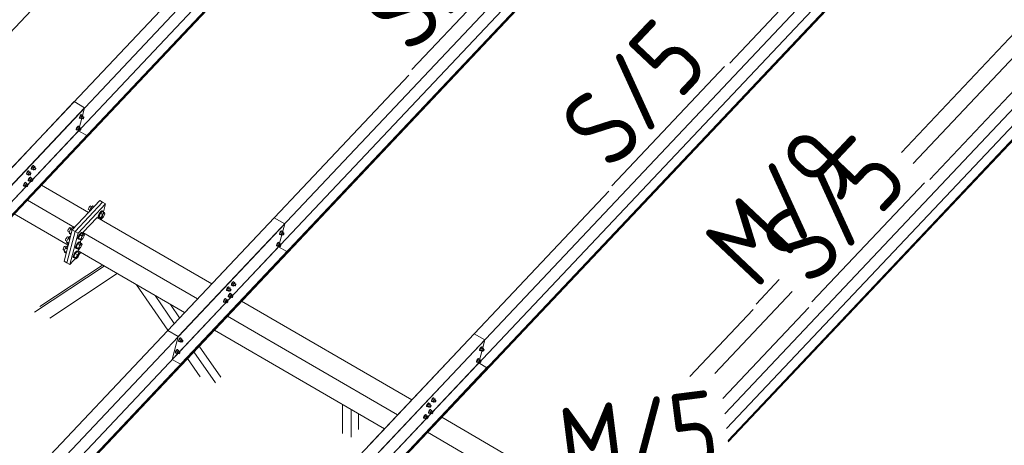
# Model space of a CAD drawing. Header units: millimetres. Extents: x -681 to 506, y -45 to 794.
# Tile 118 of 256: x -255 to -191, y 391 to 419. Entities that reach past the tile are written whole.
import ezdxf

# ---------------------------------------------------------------- set-up
doc = ezdxf.new("R2010")
doc.units = ezdxf.units.MM
doc.header["$LTSCALE"] = 0.6
doc.linetypes.add('XKITLINE00', pattern=[0])
for name, color, linetype, lineweight in [('Bolt', 7, 'Continuous', 0), ('Part', 2, 'Continuous', 0), ('PartMark', 3, 'Continuous', 0)]:
    doc.layers.add(name, color=color, linetype=linetype, lineweight=lineweight)
doc.styles.add('ISOCPEUR', font='ISOCPEUR.TTF')

msp = doc.modelspace()

# ---------------------------------------------------------------- linework, layer by layer
at = {"layer": 'Bolt', "color": 3, "linetype": 'XKITLINE00', "lineweight": 0}
for p, q in [((-251.429, 412.603), (-251.427, 412.638)), ((-251.429, 412.603), (-251.406, 412.589)), ((-251.406, 412.693), (-251.427, 412.638)), ((-251.372, 412.753), (-251.406, 412.693)), ((-251.406, 412.589), (-251.404, 412.625)), ((-251.39, 412.583), (-251.406, 412.589)), ((-251.404, 412.625), (-251.383, 412.68)), ((-251.347, 412.736), (-251.398, 412.631)), ((-251.305, 412.577), (-251.398, 412.631)), ((-251.398, 412.631), (-251.385, 412.593)), ((-251.38, 412.59), (-251.39, 412.583)), ((-251.385, 412.593), (-251.292, 412.539)), ((-251.383, 412.68), (-251.349, 412.74)), ((-251.334, 412.802), (-251.372, 412.753)), ((-251.349, 412.74), (-251.311, 412.789)), ((-251.284, 412.803), (-251.347, 412.736)), ((-251.254, 412.682), (-251.347, 412.736)), ((-251.303, 412.826), (-251.334, 412.802)), ((-251.311, 412.789), (-251.279, 412.813)), ((-251.305, 412.577), (-251.254, 412.682)), ((-251.305, 412.577), (-251.292, 412.539)), ((-251.286, 412.82), (-251.303, 412.826)), ((-251.292, 412.539), (-251.256, 412.577)), ((-251.286, 412.82), (-251.263, 412.807)), ((-251.284, 412.803), (-251.191, 412.749)), ((-251.279, 412.813), (-251.263, 412.807)), ((-251.277, 412.59), (-251.203, 412.546)), ((-251.263, 412.807), (-251.264, 412.791)), ((-251.191, 412.749), (-251.254, 412.682)), ((-251.206, 412.698), (-251.131, 412.655)), ((-251.203, 412.546), (-251.202, 412.564)), ((-251.195, 412.543), (-251.203, 412.546)), ((-251.202, 412.564), (-251.191, 412.592)), ((-251.179, 412.555), (-251.195, 412.543)), ((-251.178, 412.711), (-251.191, 412.749)), ((-251.191, 412.592), (-251.174, 412.622)), ((-251.189, 412.689), (-251.178, 412.711)), ((-251.16, 412.58), (-251.179, 412.555)), ((-251.174, 412.622), (-251.155, 412.646)), ((-251.143, 412.61), (-251.16, 412.58)), ((-251.155, 412.646), (-251.14, 412.658)), ((-251.133, 412.637), (-251.143, 412.61)), ((-251.14, 412.658), (-251.131, 412.655)), ((-251.131, 412.655), (-251.133, 412.637)), ((-251.627, 411.847), (-251.624, 411.883)), ((-251.627, 411.847), (-251.604, 411.834)), ((-251.603, 411.938), (-251.624, 411.883)), ((-251.604, 411.834), (-251.601, 411.869)), ((-251.587, 411.827), (-251.604, 411.834)), ((-251.569, 411.998), (-251.603, 411.938)), ((-251.601, 411.869), (-251.58, 411.924)), ((-251.545, 411.981), (-251.595, 411.875)), ((-251.502, 411.821), (-251.595, 411.875)), ((-251.595, 411.875), (-251.582, 411.837)), ((-251.578, 411.834), (-251.587, 411.827)), ((-251.582, 411.837), (-251.489, 411.783)), ((-251.58, 411.924), (-251.546, 411.984)), ((-251.531, 412.046), (-251.569, 411.998)), ((-251.546, 411.984), (-251.508, 412.033)), ((-251.482, 412.048), (-251.545, 411.981)), ((-251.452, 411.927), (-251.545, 411.981)), ((-251.5, 412.071), (-251.531, 412.046)), ((-251.508, 412.033), (-251.477, 412.057)), ((-251.502, 411.821), (-251.452, 411.927)), ((-251.502, 411.821), (-251.489, 411.783)), ((-251.483, 412.065), (-251.5, 412.071)), ((-251.489, 411.783), (-251.453, 411.821)), ((-251.483, 412.065), (-251.46, 412.051)), ((-251.482, 412.048), (-251.389, 411.994)), ((-251.477, 412.057), (-251.46, 412.051)), ((-251.475, 411.834), (-251.401, 411.791)), ((-251.46, 412.051), (-251.461, 412.036)), ((-251.389, 411.994), (-251.452, 411.927)), ((-251.403, 411.943), (-251.329, 411.9)), ((-251.401, 411.791), (-251.399, 411.809)), ((-251.392, 411.788), (-251.401, 411.791)), ((-251.399, 411.809), (-251.389, 411.836)), ((-251.377, 411.8), (-251.392, 411.788)), ((-251.376, 411.955), (-251.389, 411.994)), ((-251.389, 411.836), (-251.372, 411.866)), ((-251.386, 411.933), (-251.376, 411.955)), ((-251.358, 411.824), (-251.377, 411.8)), ((-251.372, 411.866), (-251.353, 411.891)), ((-251.341, 411.854), (-251.358, 411.824)), ((-251.353, 411.891), (-251.337, 411.903)), ((-251.33, 411.882), (-251.341, 411.854)), ((-251.337, 411.903), (-251.329, 411.9)), ((-251.329, 411.9), (-251.33, 411.882)), ((-254.816, 409.105), (-254.85, 409.045)), ((-254.791, 409.088), (-254.842, 408.983)), ((-254.827, 409.031), (-254.793, 409.091)), ((-254.778, 409.154), (-254.816, 409.105)), ((-254.793, 409.091), (-254.755, 409.14)), ((-254.728, 409.155), (-254.791, 409.088)), ((-254.698, 409.034), (-254.791, 409.088)), ((-254.747, 409.178), (-254.778, 409.154)), ((-254.755, 409.14), (-254.723, 409.165)), ((-254.73, 409.172), (-254.747, 409.178)), ((-254.73, 409.172), (-254.707, 409.158)), ((-254.728, 409.155), (-254.635, 409.101)), ((-254.723, 409.165), (-254.707, 409.158)), ((-254.707, 409.158), (-254.708, 409.143)), ((-254.635, 409.101), (-254.698, 409.034)), ((-254.622, 409.063), (-254.635, 409.101)), ((-254.633, 409.04), (-254.622, 409.063)), ((-254.556, 409.29), (-254.554, 409.326)), ((-254.556, 409.29), (-254.533, 409.277)), ((-254.533, 409.381), (-254.554, 409.326)), ((-254.499, 409.441), (-254.533, 409.381)), ((-254.533, 409.277), (-254.531, 409.312)), ((-254.517, 409.27), (-254.533, 409.277)), ((-254.531, 409.312), (-254.51, 409.367)), ((-254.474, 409.424), (-254.525, 409.318)), ((-254.432, 409.265), (-254.525, 409.318)), ((-254.525, 409.318), (-254.512, 409.28)), ((-254.507, 409.278), (-254.517, 409.27)), ((-254.512, 409.28), (-254.419, 409.226)), ((-254.51, 409.367), (-254.476, 409.427)), ((-254.461, 409.49), (-254.499, 409.441)), ((-254.476, 409.427), (-254.438, 409.476)), ((-254.411, 409.491), (-254.474, 409.424)), ((-254.381, 409.37), (-254.474, 409.424)), ((-254.43, 409.514), (-254.461, 409.49)), ((-254.438, 409.476), (-254.406, 409.501)), ((-254.432, 409.265), (-254.381, 409.37)), ((-254.432, 409.265), (-254.419, 409.226)), ((-254.413, 409.508), (-254.43, 409.514)), ((-254.419, 409.226), (-254.383, 409.265)), ((-254.413, 409.508), (-254.39, 409.494)), ((-254.411, 409.491), (-254.318, 409.437)), ((-254.406, 409.501), (-254.39, 409.494)), ((-254.404, 409.277), (-254.33, 409.234)), ((-254.39, 409.494), (-254.391, 409.479)), ((-254.318, 409.437), (-254.381, 409.37)), ((-254.333, 409.386), (-254.258, 409.343)), ((-254.33, 409.234), (-254.329, 409.252)), ((-254.322, 409.231), (-254.33, 409.234)), ((-254.329, 409.252), (-254.318, 409.279)), ((-254.306, 409.243), (-254.322, 409.231)), ((-254.305, 409.398), (-254.318, 409.437)), ((-254.318, 409.279), (-254.301, 409.309)), ((-254.316, 409.376), (-254.305, 409.398)), ((-254.287, 409.267), (-254.306, 409.243)), ((-254.301, 409.309), (-254.282, 409.334)), ((-254.27, 409.297), (-254.287, 409.267)), ((-254.282, 409.334), (-254.267, 409.346)), ((-254.26, 409.325), (-254.27, 409.297)), ((-254.267, 409.346), (-254.258, 409.343)), ((-254.258, 409.343), (-254.26, 409.325)), ((-254.944, 408.423), (-254.976, 408.398)), ((-254.928, 408.416), (-254.944, 408.423)), ((-254.874, 408.954), (-254.871, 408.99)), ((-254.874, 408.954), (-254.85, 408.941)), ((-254.85, 409.045), (-254.871, 408.99)), ((-254.85, 408.941), (-254.848, 408.976)), ((-254.834, 408.934), (-254.85, 408.941)), ((-254.848, 408.976), (-254.827, 409.031)), ((-254.749, 408.929), (-254.842, 408.983)), ((-254.842, 408.983), (-254.829, 408.944)), ((-254.824, 408.942), (-254.834, 408.934)), ((-254.829, 408.944), (-254.736, 408.89)), ((-254.754, 408.535), (-254.751, 408.57)), ((-254.754, 408.535), (-254.731, 408.521)), ((-254.73, 408.625), (-254.751, 408.57)), ((-254.749, 408.929), (-254.698, 409.034)), ((-254.749, 408.929), (-254.736, 408.89)), ((-254.736, 408.89), (-254.7, 408.929)), ((-254.731, 408.521), (-254.728, 408.557)), ((-254.714, 408.515), (-254.731, 408.521)), ((-254.696, 408.685), (-254.73, 408.625)), ((-254.728, 408.557), (-254.707, 408.612)), ((-254.672, 408.668), (-254.722, 408.563)), ((-254.629, 408.509), (-254.722, 408.563)), ((-254.722, 408.563), (-254.709, 408.525)), ((-254.721, 408.941), (-254.647, 408.898)), ((-254.705, 408.522), (-254.714, 408.515)), ((-254.709, 408.525), (-254.616, 408.471)), ((-254.707, 408.612), (-254.673, 408.672)), ((-254.659, 408.734), (-254.696, 408.685)), ((-254.673, 408.672), (-254.635, 408.721)), ((-254.609, 408.735), (-254.672, 408.668)), ((-254.579, 408.614), (-254.672, 408.668)), ((-254.627, 408.759), (-254.659, 408.734)), ((-254.65, 409.05), (-254.575, 409.007)), ((-254.647, 408.898), (-254.646, 408.916)), ((-254.639, 408.895), (-254.647, 408.898)), ((-254.646, 408.916), (-254.635, 408.943)), ((-254.623, 408.907), (-254.639, 408.895)), ((-254.635, 408.943), (-254.618, 408.973)), ((-254.635, 408.721), (-254.604, 408.745)), ((-254.629, 408.509), (-254.579, 408.614)), ((-254.629, 408.509), (-254.616, 408.471)), ((-254.61, 408.752), (-254.627, 408.759)), ((-254.604, 408.932), (-254.623, 408.907)), ((-254.618, 408.973), (-254.599, 408.998)), ((-254.616, 408.471), (-254.58, 408.509)), ((-254.61, 408.752), (-254.587, 408.739)), ((-254.609, 408.735), (-254.516, 408.681)), ((-254.587, 408.962), (-254.604, 408.932)), ((-254.604, 408.745), (-254.587, 408.739)), ((-254.602, 408.522), (-254.528, 408.478)), ((-254.599, 408.998), (-254.584, 409.01)), ((-254.587, 408.739), (-254.588, 408.723)), ((-254.577, 408.989), (-254.587, 408.962)), ((-254.584, 409.01), (-254.575, 409.007)), ((-254.516, 408.681), (-254.579, 408.614)), ((-254.575, 409.007), (-254.577, 408.989)), ((-254.53, 408.63), (-254.456, 408.587)), ((-254.528, 408.478), (-254.526, 408.496)), ((-254.519, 408.475), (-254.528, 408.478)), ((-254.526, 408.496), (-254.516, 408.524)), ((-254.504, 408.487), (-254.519, 408.475)), ((-254.503, 408.643), (-254.516, 408.681)), ((-254.516, 408.524), (-254.499, 408.554)), ((-254.514, 408.621), (-254.503, 408.643)), ((-254.485, 408.512), (-254.504, 408.487)), ((-254.499, 408.554), (-254.48, 408.578)), ((-254.468, 408.542), (-254.485, 408.512)), ((-254.48, 408.578), (-254.464, 408.59)), ((-254.457, 408.569), (-254.468, 408.542)), ((-254.464, 408.59), (-254.456, 408.587)), ((-254.456, 408.587), (-254.457, 408.569)), ((-255.071, 408.199), (-255.068, 408.234)), ((-255.071, 408.199), (-255.048, 408.185)), ((-255.047, 408.289), (-255.068, 408.234)), ((-255.048, 408.185), (-255.045, 408.221)), ((-255.031, 408.179), (-255.048, 408.185)), ((-255.013, 408.349), (-255.047, 408.289)), ((-255.045, 408.221), (-255.024, 408.276)), ((-254.989, 408.332), (-255.039, 408.227)), ((-254.946, 408.173), (-255.039, 408.227)), ((-255.039, 408.227), (-255.026, 408.189)), ((-255.022, 408.186), (-255.031, 408.179)), ((-255.026, 408.189), (-254.933, 408.135)), ((-255.024, 408.276), (-254.99, 408.336)), ((-254.976, 408.398), (-255.013, 408.349)), ((-254.99, 408.336), (-254.952, 408.385)), ((-254.926, 408.399), (-254.989, 408.332)), ((-254.896, 408.278), (-254.989, 408.332)), ((-254.952, 408.385), (-254.921, 408.409)), ((-254.946, 408.173), (-254.896, 408.278)), ((-254.946, 408.173), (-254.933, 408.135)), ((-254.933, 408.135), (-254.897, 408.173)), ((-254.928, 408.416), (-254.904, 408.403)), ((-254.926, 408.399), (-254.833, 408.345)), ((-254.921, 408.409), (-254.904, 408.403)), ((-254.919, 408.186), (-254.845, 408.143)), ((-254.904, 408.403), (-254.905, 408.388)), ((-254.833, 408.345), (-254.896, 408.278)), ((-254.847, 408.295), (-254.773, 408.251)), ((-254.845, 408.143), (-254.843, 408.16)), ((-254.836, 408.139), (-254.845, 408.143)), ((-254.843, 408.16), (-254.833, 408.188)), ((-254.821, 408.152), (-254.836, 408.139)), ((-254.82, 408.307), (-254.833, 408.345)), ((-254.833, 408.188), (-254.816, 408.218)), ((-254.831, 408.285), (-254.82, 408.307)), ((-254.802, 408.176), (-254.821, 408.152)), ((-254.816, 408.218), (-254.797, 408.242)), ((-254.785, 408.206), (-254.802, 408.176)), ((-254.797, 408.242), (-254.781, 408.255)), ((-254.774, 408.234), (-254.785, 408.206)), ((-254.781, 408.255), (-254.773, 408.251)), ((-254.773, 408.251), (-254.774, 408.234)), ((-250.842, 406.693), (-250.845, 406.657)), ((-250.845, 406.657), (-250.755, 406.605)), ((-250.821, 406.748), (-250.842, 406.693)), ((-250.787, 406.808), (-250.821, 406.748)), ((-250.749, 406.857), (-250.787, 406.808)), ((-250.772, 406.569), (-250.676, 406.768)), ((-250.76, 406.532), (-250.772, 406.569)), ((-250.772, 406.569), (-250.741, 406.551)), ((-250.718, 406.881), (-250.749, 406.857)), ((-250.701, 406.875), (-250.718, 406.881)), ((-250.701, 406.875), (-250.62, 406.828)), ((-250.557, 406.895), (-250.676, 406.768)), ((-250.676, 406.768), (-250.586, 406.716)), ((-250.557, 406.895), (-250.466, 406.843)), ((-250.023, 406.522), (-250.093, 406.433)), ((-250.055, 406.411), (-249.986, 406.501)), ((-249.934, 406.534), (-250.054, 406.407)), ((-249.966, 406.567), (-250.023, 406.522)), ((-249.986, 406.501), (-249.929, 406.546)), ((-249.935, 406.556), (-249.966, 406.567)), ((-249.935, 406.556), (-249.898, 406.534)), ((-249.934, 406.534), (-249.795, 406.453)), ((-249.929, 406.546), (-249.898, 406.534)), ((-249.898, 406.534), (-249.9, 406.514)), ((-250.194, 406.222), (-250.198, 406.157)), ((-250.198, 406.157), (-250.161, 406.135)), ((-250.155, 406.323), (-250.194, 406.222)), ((-250.161, 406.135), (-250.156, 406.2)), ((-250.131, 406.123), (-250.161, 406.135)), ((-250.156, 406.2), (-250.118, 406.301)), ((-250.093, 406.433), (-250.155, 406.323)), ((-250.054, 406.407), (-250.149, 406.208)), ((-250.149, 406.208), (-250.125, 406.135)), ((-250.149, 406.208), (-250.01, 406.127)), ((-250.12, 406.132), (-250.131, 406.123)), ((-250.125, 406.135), (-249.986, 406.054)), ((-250.118, 406.301), (-250.055, 406.411)), ((-250.054, 406.407), (-249.915, 406.326)), ((-250.01, 406.127), (-249.915, 406.326)), ((-249.986, 406.054), (-250.01, 406.127)), ((-249.866, 406.181), (-249.986, 406.054)), ((-249.915, 406.326), (-249.795, 406.453)), ((-249.77, 406.381), (-249.866, 406.181)), ((-249.795, 406.453), (-249.77, 406.381)), ((-252.168, 405.288), (-252.17, 405.253)), ((-252.17, 405.253), (-252.08, 405.201)), ((-252.147, 405.344), (-252.168, 405.288)), ((-252.113, 405.404), (-252.147, 405.344)), ((-252.075, 405.452), (-252.113, 405.404)), ((-252.002, 405.364), (-252.098, 405.165)), ((-252.044, 405.477), (-252.075, 405.452)), ((-252.027, 405.47), (-252.044, 405.477)), ((-252.027, 405.47), (-251.946, 405.424)), ((-251.882, 405.491), (-252.002, 405.364)), ((-252.002, 405.364), (-251.896, 405.302)), ((-251.882, 405.491), (-251.792, 405.439)), ((-238.326, 405.251), (-238.364, 405.202)), ((-238.34, 405.188), (-238.303, 405.237)), ((-238.276, 405.252), (-238.339, 405.185)), ((-238.295, 405.275), (-238.326, 405.251)), ((-238.303, 405.237), (-238.271, 405.262)), ((-238.278, 405.269), (-238.295, 405.275)), ((-238.278, 405.269), (-238.255, 405.255)), ((-238.276, 405.252), (-238.183, 405.198)), ((-238.271, 405.262), (-238.255, 405.255)), ((-238.255, 405.255), (-238.256, 405.24)), ((-252.326, 404.684), (-252.328, 404.648)), ((-252.328, 404.648), (-252.238, 404.596)), ((-252.305, 404.739), (-252.326, 404.684)), ((-252.271, 404.799), (-252.305, 404.739)), ((-252.233, 404.848), (-252.271, 404.799)), ((-252.16, 404.76), (-252.256, 404.56)), ((-252.202, 404.872), (-252.233, 404.848)), ((-252.185, 404.866), (-252.202, 404.872)), ((-252.185, 404.866), (-252.104, 404.819)), ((-252.04, 404.887), (-252.16, 404.76)), ((-252.16, 404.76), (-252.054, 404.698)), ((-252.098, 405.165), (-252.073, 405.092)), ((-252.098, 405.165), (-251.953, 405.081)), ((-252.073, 405.092), (-251.967, 405.03)), ((-252.04, 404.887), (-252.009, 404.868)), ((-251.519, 404.817), (-251.524, 404.752)), ((-251.524, 404.752), (-251.487, 404.731)), ((-251.481, 404.919), (-251.519, 404.817)), ((-251.487, 404.731), (-251.482, 404.796)), ((-251.456, 404.719), (-251.487, 404.731)), ((-251.482, 404.796), (-251.443, 404.897)), ((-251.418, 405.029), (-251.481, 404.919)), ((-251.38, 405.003), (-251.475, 404.803)), ((-251.475, 404.803), (-251.451, 404.731)), ((-251.475, 404.803), (-251.336, 404.722)), ((-251.445, 404.728), (-251.456, 404.719)), ((-251.451, 404.731), (-251.311, 404.65)), ((-251.443, 404.897), (-251.381, 405.007)), ((-251.349, 405.118), (-251.418, 405.029)), ((-251.381, 405.007), (-251.312, 405.096)), ((-251.26, 405.13), (-251.38, 405.003)), ((-251.38, 405.003), (-251.24, 404.922)), ((-251.291, 405.163), (-251.349, 405.118)), ((-251.336, 404.722), (-251.24, 404.922)), ((-251.311, 404.65), (-251.336, 404.722)), ((-251.312, 405.096), (-251.254, 405.141)), ((-251.192, 404.777), (-251.311, 404.65)), ((-251.261, 405.151), (-251.291, 405.163)), ((-251.261, 405.151), (-251.224, 405.13)), ((-251.26, 405.13), (-251.121, 405.049)), ((-251.254, 405.141), (-251.224, 405.13)), ((-251.24, 404.922), (-251.121, 405.049)), ((-251.224, 405.13), (-251.225, 405.11)), ((-251.096, 404.976), (-251.192, 404.777)), ((-251.121, 405.049), (-251.096, 404.976)), ((-238.421, 405.051), (-238.419, 405.087)), ((-238.421, 405.051), (-238.398, 405.038)), ((-238.398, 405.142), (-238.419, 405.087)), ((-238.364, 405.202), (-238.398, 405.142)), ((-238.398, 405.038), (-238.396, 405.073)), ((-238.382, 405.031), (-238.398, 405.038)), ((-238.396, 405.073), (-238.374, 405.128)), ((-238.339, 405.185), (-238.39, 405.08)), ((-238.297, 405.026), (-238.39, 405.08)), ((-238.39, 405.08), (-238.377, 405.041)), ((-238.372, 405.039), (-238.382, 405.031)), ((-238.377, 405.041), (-238.284, 404.987)), ((-238.374, 405.128), (-238.34, 405.188)), ((-238.246, 405.131), (-238.339, 405.185)), ((-238.297, 405.026), (-238.246, 405.131)), ((-238.297, 405.026), (-238.284, 404.987)), ((-238.284, 404.987), (-238.248, 405.026)), ((-238.269, 405.038), (-238.195, 404.995)), ((-238.183, 405.198), (-238.246, 405.131)), ((-238.198, 405.147), (-238.123, 405.104)), ((-238.195, 404.995), (-238.194, 405.013)), ((-238.187, 404.992), (-238.195, 404.995)), ((-238.194, 405.013), (-238.183, 405.04)), ((-238.171, 405.004), (-238.187, 404.992)), ((-238.17, 405.16), (-238.183, 405.198)), ((-238.183, 405.04), (-238.166, 405.07)), ((-238.181, 405.137), (-238.17, 405.16)), ((-238.152, 405.029), (-238.171, 405.004)), ((-238.166, 405.07), (-238.147, 405.095)), ((-238.135, 405.059), (-238.152, 405.029)), ((-238.147, 405.095), (-238.132, 405.107)), ((-238.125, 405.086), (-238.135, 405.059)), ((-238.132, 405.107), (-238.123, 405.104)), ((-238.123, 405.104), (-238.125, 405.086)), ((-252.484, 404.08), (-252.486, 404.044)), ((-252.486, 404.044), (-252.396, 403.992)), ((-252.463, 404.135), (-252.484, 404.08)), ((-252.429, 404.195), (-252.463, 404.135)), ((-252.391, 404.244), (-252.429, 404.195)), ((-252.318, 404.155), (-252.414, 403.956)), ((-252.414, 403.956), (-252.389, 403.883)), ((-252.414, 403.956), (-252.269, 403.872)), ((-252.36, 404.268), (-252.391, 404.244)), ((-252.343, 404.262), (-252.36, 404.268)), ((-252.343, 404.262), (-252.262, 404.215)), ((-252.198, 404.282), (-252.318, 404.155)), ((-252.318, 404.155), (-252.212, 404.093)), ((-252.256, 404.56), (-252.231, 404.488)), ((-252.256, 404.56), (-252.111, 404.477)), ((-252.231, 404.488), (-252.125, 404.426)), ((-252.198, 404.282), (-252.167, 404.264)), ((-251.677, 404.213), (-251.682, 404.148)), ((-251.682, 404.148), (-251.645, 404.126)), ((-251.639, 404.314), (-251.677, 404.213)), ((-251.607, 403.954), (-251.665, 403.909)), ((-251.645, 404.126), (-251.64, 404.191)), ((-251.614, 404.115), (-251.645, 404.126)), ((-251.64, 404.191), (-251.601, 404.293)), ((-251.576, 404.424), (-251.639, 404.314)), ((-251.538, 404.398), (-251.633, 404.199)), ((-251.633, 404.199), (-251.609, 404.126)), ((-251.633, 404.199), (-251.494, 404.118)), ((-251.603, 404.123), (-251.614, 404.115)), ((-251.609, 404.126), (-251.469, 404.045)), ((-251.577, 403.942), (-251.607, 403.954)), ((-251.601, 404.293), (-251.539, 404.403)), ((-251.577, 403.942), (-251.54, 403.921)), ((-251.507, 404.514), (-251.576, 404.424)), ((-251.539, 404.403), (-251.47, 404.492)), ((-251.418, 404.525), (-251.538, 404.398)), ((-251.538, 404.398), (-251.398, 404.317)), ((-251.449, 404.558), (-251.507, 404.514)), ((-251.494, 404.118), (-251.398, 404.317)), ((-251.469, 404.045), (-251.494, 404.118)), ((-251.47, 404.492), (-251.412, 404.537)), ((-251.35, 404.172), (-251.469, 404.045)), ((-251.419, 404.547), (-251.449, 404.558)), ((-251.419, 404.547), (-251.382, 404.525)), ((-251.418, 404.525), (-251.279, 404.444)), ((-251.412, 404.537), (-251.382, 404.525)), ((-251.398, 404.317), (-251.279, 404.444)), ((-251.382, 404.525), (-251.383, 404.505)), ((-251.254, 404.372), (-251.35, 404.172)), ((-251.279, 404.444), (-251.254, 404.372)), ((-238.619, 404.296), (-238.616, 404.331)), ((-238.619, 404.296), (-238.596, 404.282)), ((-238.595, 404.386), (-238.616, 404.331)), ((-238.596, 404.282), (-238.593, 404.318)), ((-238.579, 404.276), (-238.596, 404.282)), ((-238.561, 404.446), (-238.595, 404.386)), ((-238.593, 404.318), (-238.572, 404.373)), ((-238.537, 404.429), (-238.587, 404.324)), ((-238.494, 404.27), (-238.587, 404.324)), ((-238.587, 404.324), (-238.574, 404.286)), ((-238.57, 404.283), (-238.579, 404.276)), ((-238.574, 404.286), (-238.481, 404.232)), ((-238.572, 404.373), (-238.538, 404.433)), ((-238.523, 404.495), (-238.561, 404.446)), ((-238.538, 404.433), (-238.5, 404.482)), ((-238.474, 404.496), (-238.537, 404.429)), ((-238.444, 404.375), (-238.537, 404.429)), ((-238.492, 404.52), (-238.523, 404.495)), ((-238.5, 404.482), (-238.469, 404.506)), ((-238.494, 404.27), (-238.444, 404.375)), ((-238.494, 404.27), (-238.481, 404.232)), ((-238.475, 404.513), (-238.492, 404.52)), ((-238.481, 404.232), (-238.445, 404.27)), ((-238.475, 404.513), (-238.452, 404.5)), ((-238.474, 404.496), (-238.381, 404.442)), ((-238.469, 404.506), (-238.452, 404.5)), ((-238.467, 404.283), (-238.393, 404.24)), ((-238.452, 404.5), (-238.453, 404.485)), ((-238.381, 404.442), (-238.444, 404.375)), ((-238.395, 404.391), (-238.321, 404.348)), ((-238.393, 404.24), (-238.391, 404.257)), ((-238.384, 404.236), (-238.393, 404.24)), ((-238.391, 404.257), (-238.381, 404.285)), ((-238.368, 404.249), (-238.384, 404.236)), ((-238.368, 404.404), (-238.381, 404.442)), ((-238.381, 404.285), (-238.364, 404.315)), ((-238.378, 404.382), (-238.368, 404.404)), ((-238.35, 404.273), (-238.368, 404.249)), ((-238.364, 404.315), (-238.345, 404.339)), ((-238.333, 404.303), (-238.35, 404.273)), ((-238.345, 404.339), (-238.329, 404.352)), ((-238.322, 404.331), (-238.333, 404.303)), ((-238.329, 404.352), (-238.321, 404.348)), ((-238.321, 404.348), (-238.322, 404.331)), ((-252.389, 403.883), (-252.283, 403.821)), ((-251.835, 403.609), (-251.84, 403.543)), ((-251.84, 403.543), (-251.803, 403.522)), ((-251.797, 403.71), (-251.835, 403.609)), ((-251.803, 403.522), (-251.798, 403.587)), ((-251.772, 403.51), (-251.803, 403.522)), ((-251.798, 403.587), (-251.759, 403.688)), ((-251.734, 403.82), (-251.797, 403.71)), ((-251.696, 403.794), (-251.791, 403.594)), ((-251.791, 403.594), (-251.767, 403.522)), ((-251.791, 403.594), (-251.652, 403.514)), ((-251.761, 403.519), (-251.772, 403.51)), ((-251.767, 403.522), (-251.627, 403.441)), ((-251.759, 403.688), (-251.697, 403.798)), ((-251.665, 403.909), (-251.734, 403.82)), ((-251.697, 403.798), (-251.628, 403.888)), ((-251.576, 403.921), (-251.696, 403.794)), ((-251.696, 403.794), (-251.556, 403.713)), ((-251.652, 403.514), (-251.556, 403.713)), ((-251.627, 403.441), (-251.652, 403.514)), ((-251.628, 403.888), (-251.57, 403.932)), ((-251.508, 403.568), (-251.627, 403.441)), ((-251.576, 403.921), (-251.437, 403.84)), ((-251.57, 403.932), (-251.54, 403.921)), ((-251.556, 403.713), (-251.437, 403.84)), ((-251.54, 403.921), (-251.541, 403.901)), ((-251.412, 403.767), (-251.508, 403.568)), ((-251.437, 403.84), (-251.412, 403.767)), ((-241.865, 401.403), (-241.863, 401.439)), ((-241.865, 401.403), (-241.842, 401.39)), ((-241.842, 401.494), (-241.863, 401.439)), ((-241.808, 401.554), (-241.842, 401.494)), ((-241.842, 401.39), (-241.84, 401.425)), ((-241.826, 401.383), (-241.842, 401.39)), ((-241.84, 401.425), (-241.819, 401.48)), ((-241.783, 401.537), (-241.834, 401.431)), ((-241.741, 401.377), (-241.834, 401.431)), ((-241.834, 401.431), (-241.821, 401.393)), ((-241.816, 401.39), (-241.826, 401.383)), ((-241.821, 401.393), (-241.728, 401.339)), ((-241.819, 401.48), (-241.785, 401.54)), ((-241.77, 401.602), (-241.808, 401.554)), ((-241.785, 401.54), (-241.747, 401.589)), ((-241.72, 401.604), (-241.783, 401.537)), ((-241.69, 401.483), (-241.783, 401.537)), ((-241.739, 401.627), (-241.77, 401.602)), ((-241.747, 401.589), (-241.715, 401.613)), ((-241.741, 401.377), (-241.69, 401.483)), ((-241.741, 401.377), (-241.728, 401.339)), ((-241.722, 401.621), (-241.739, 401.627)), ((-241.728, 401.339), (-241.692, 401.377)), ((-241.722, 401.621), (-241.699, 401.607)), ((-241.72, 401.604), (-241.627, 401.55)), ((-241.715, 401.613), (-241.699, 401.607)), ((-241.713, 401.39), (-241.639, 401.347)), ((-241.699, 401.607), (-241.7, 401.592)), ((-241.627, 401.55), (-241.69, 401.483)), ((-241.642, 401.499), (-241.567, 401.456)), ((-241.638, 401.365), (-241.627, 401.392)), ((-241.614, 401.511), (-241.627, 401.55)), ((-241.627, 401.392), (-241.61, 401.422)), ((-241.625, 401.489), (-241.614, 401.511)), ((-241.596, 401.38), (-241.615, 401.356)), ((-241.61, 401.422), (-241.591, 401.447)), ((-241.579, 401.41), (-241.596, 401.38)), ((-241.591, 401.447), (-241.576, 401.459)), ((-241.569, 401.438), (-241.579, 401.41)), ((-241.576, 401.459), (-241.567, 401.456)), ((-241.567, 401.456), (-241.569, 401.438)), ((-241.548, 401.739), (-241.546, 401.774)), ((-241.548, 401.739), (-241.525, 401.725)), ((-241.525, 401.829), (-241.546, 401.774)), ((-241.491, 401.889), (-241.525, 401.829)), ((-241.525, 401.725), (-241.523, 401.761)), ((-241.509, 401.719), (-241.525, 401.725)), ((-241.523, 401.761), (-241.502, 401.816)), ((-241.466, 401.872), (-241.517, 401.767)), ((-241.424, 401.713), (-241.517, 401.767)), ((-241.517, 401.767), (-241.504, 401.729)), ((-241.499, 401.726), (-241.509, 401.719)), ((-241.504, 401.729), (-241.411, 401.675)), ((-241.502, 401.816), (-241.468, 401.876)), ((-241.453, 401.938), (-241.491, 401.889)), ((-241.468, 401.876), (-241.43, 401.925)), ((-241.403, 401.939), (-241.466, 401.872)), ((-241.373, 401.818), (-241.466, 401.872)), ((-241.422, 401.963), (-241.453, 401.938)), ((-241.43, 401.925), (-241.398, 401.949)), ((-241.424, 401.713), (-241.373, 401.818)), ((-241.424, 401.713), (-241.411, 401.675)), ((-241.405, 401.956), (-241.422, 401.963)), ((-241.411, 401.675), (-241.375, 401.713)), ((-241.405, 401.956), (-241.382, 401.943)), ((-241.403, 401.939), (-241.31, 401.885)), ((-241.398, 401.949), (-241.382, 401.943)), ((-241.396, 401.726), (-241.322, 401.683)), ((-241.382, 401.943), (-241.383, 401.928)), ((-241.31, 401.885), (-241.373, 401.818)), ((-241.325, 401.835), (-241.25, 401.791)), ((-241.322, 401.683), (-241.321, 401.7)), ((-241.314, 401.679), (-241.322, 401.683)), ((-241.321, 401.7), (-241.31, 401.728)), ((-241.298, 401.692), (-241.314, 401.679)), ((-241.297, 401.847), (-241.31, 401.885)), ((-241.31, 401.728), (-241.293, 401.758)), ((-241.308, 401.825), (-241.297, 401.847)), ((-241.279, 401.716), (-241.298, 401.692)), ((-241.293, 401.758), (-241.274, 401.782)), ((-241.262, 401.746), (-241.279, 401.716)), ((-241.274, 401.782), (-241.259, 401.795)), ((-241.252, 401.774), (-241.262, 401.746)), ((-241.259, 401.795), (-241.25, 401.791)), ((-241.25, 401.791), (-241.252, 401.774)), ((-242.039, 400.738), (-242.06, 400.683)), ((-242.005, 400.798), (-242.039, 400.738)), ((-241.981, 400.781), (-242.031, 400.676)), ((-242.016, 400.725), (-241.982, 400.785)), ((-241.968, 400.847), (-242.005, 400.798)), ((-241.982, 400.785), (-241.944, 400.833)), ((-241.918, 400.848), (-241.981, 400.781)), ((-241.888, 400.727), (-241.981, 400.781)), ((-241.936, 400.871), (-241.968, 400.847)), ((-241.944, 400.833), (-241.913, 400.858)), ((-241.919, 400.865), (-241.936, 400.871)), ((-241.919, 400.865), (-241.896, 400.852)), ((-241.918, 400.848), (-241.825, 400.794)), ((-241.913, 400.858), (-241.896, 400.852)), ((-241.896, 400.852), (-241.897, 400.836)), ((-241.825, 400.794), (-241.888, 400.727)), ((-241.839, 400.743), (-241.765, 400.7)), ((-241.812, 400.756), (-241.825, 400.794)), ((-241.822, 400.734), (-241.812, 400.756)), ((-241.746, 400.983), (-241.743, 401.019)), ((-241.746, 400.983), (-241.723, 400.97)), ((-241.722, 401.074), (-241.743, 401.019)), ((-241.723, 400.97), (-241.72, 401.005)), ((-241.706, 400.963), (-241.723, 400.97)), ((-241.688, 401.134), (-241.722, 401.074)), ((-241.72, 401.005), (-241.699, 401.06)), ((-241.664, 401.117), (-241.714, 401.012)), ((-241.621, 400.958), (-241.714, 401.012)), ((-241.714, 401.012), (-241.701, 400.973)), ((-241.697, 400.971), (-241.706, 400.963)), ((-241.701, 400.973), (-241.608, 400.919)), ((-241.699, 401.06), (-241.665, 401.12)), ((-241.65, 401.183), (-241.688, 401.134)), ((-241.665, 401.12), (-241.627, 401.169)), ((-241.601, 401.184), (-241.664, 401.117)), ((-241.571, 401.063), (-241.664, 401.117)), ((-241.619, 401.207), (-241.65, 401.183)), ((-241.639, 401.347), (-241.638, 401.365)), ((-241.631, 401.344), (-241.639, 401.347)), ((-241.615, 401.356), (-241.631, 401.344)), ((-241.627, 401.169), (-241.596, 401.194)), ((-241.621, 400.958), (-241.571, 401.063)), ((-241.621, 400.958), (-241.608, 400.919)), ((-241.602, 401.201), (-241.619, 401.207)), ((-241.608, 400.919), (-241.572, 400.958)), ((-241.602, 401.201), (-241.579, 401.187)), ((-241.601, 401.184), (-241.508, 401.13)), ((-241.596, 401.194), (-241.579, 401.187)), ((-241.594, 400.97), (-241.52, 400.927)), ((-241.579, 401.187), (-241.58, 401.172)), ((-241.508, 401.13), (-241.571, 401.063)), ((-241.522, 401.079), (-241.448, 401.036)), ((-241.52, 400.927), (-241.518, 400.945)), ((-241.511, 400.924), (-241.52, 400.927)), ((-241.518, 400.945), (-241.508, 400.972)), ((-241.496, 400.936), (-241.511, 400.924)), ((-241.495, 401.092), (-241.508, 401.13)), ((-241.508, 400.972), (-241.491, 401.002)), ((-241.505, 401.069), (-241.495, 401.092)), ((-241.477, 400.961), (-241.496, 400.936)), ((-241.491, 401.002), (-241.472, 401.027)), ((-241.46, 400.991), (-241.477, 400.961)), ((-241.472, 401.027), (-241.456, 401.039)), ((-241.449, 401.018), (-241.46, 400.991)), ((-241.456, 401.039), (-241.448, 401.036)), ((-241.448, 401.036), (-241.449, 401.018)), ((-242.063, 400.647), (-242.06, 400.683)), ((-242.063, 400.647), (-242.04, 400.634)), ((-242.04, 400.634), (-242.037, 400.67)), ((-242.023, 400.628), (-242.04, 400.634)), ((-242.037, 400.67), (-242.016, 400.725)), ((-241.938, 400.622), (-242.031, 400.676)), ((-242.031, 400.676), (-242.018, 400.638)), ((-242.014, 400.635), (-242.023, 400.628)), ((-242.018, 400.638), (-241.925, 400.584)), ((-241.938, 400.622), (-241.888, 400.727)), ((-241.938, 400.622), (-241.925, 400.584)), ((-241.925, 400.584), (-241.889, 400.622)), ((-241.911, 400.634), (-241.837, 400.591)), ((-241.837, 400.591), (-241.835, 400.609)), ((-241.828, 400.588), (-241.837, 400.591)), ((-241.835, 400.609), (-241.825, 400.637)), ((-241.813, 400.6), (-241.828, 400.588)), ((-241.825, 400.637), (-241.808, 400.667)), ((-241.794, 400.625), (-241.813, 400.6)), ((-241.808, 400.667), (-241.789, 400.691)), ((-241.777, 400.655), (-241.794, 400.625)), ((-241.789, 400.691), (-241.773, 400.703)), ((-241.766, 400.682), (-241.777, 400.655)), ((-241.773, 400.703), (-241.765, 400.7)), ((-241.765, 400.7), (-241.766, 400.682)), ((-244.969, 398.181), (-244.99, 398.126)), ((-244.935, 398.241), (-244.969, 398.181)), ((-244.91, 398.224), (-244.961, 398.119)), ((-244.946, 398.168), (-244.912, 398.228)), ((-244.897, 398.29), (-244.935, 398.241)), ((-244.912, 398.228), (-244.874, 398.277)), ((-244.847, 398.291), (-244.91, 398.224)), ((-244.817, 398.17), (-244.91, 398.224)), ((-244.866, 398.315), (-244.897, 398.29)), ((-244.874, 398.277), (-244.842, 398.301)), ((-244.849, 398.308), (-244.866, 398.315)), ((-244.849, 398.308), (-244.826, 398.295)), ((-244.847, 398.291), (-244.754, 398.237)), ((-244.842, 398.301), (-244.826, 398.295)), ((-244.826, 398.295), (-244.827, 398.279)), ((-244.754, 398.237), (-244.817, 398.17)), ((-244.769, 398.186), (-244.694, 398.143)), ((-244.741, 398.199), (-244.754, 398.237)), ((-244.752, 398.177), (-244.741, 398.199)), ((-245.063, 397.559), (-245.095, 397.534)), ((-245.071, 397.521), (-245.04, 397.545)), ((-245.046, 397.553), (-245.063, 397.559)), ((-245.046, 397.553), (-245.023, 397.539)), ((-245.04, 397.545), (-245.023, 397.539)), ((-245.023, 397.539), (-245.024, 397.524)), ((-244.993, 398.091), (-244.99, 398.126)), ((-244.993, 398.091), (-244.969, 398.077)), ((-244.969, 398.077), (-244.967, 398.113)), ((-244.953, 398.071), (-244.969, 398.077)), ((-244.967, 398.113), (-244.946, 398.168)), ((-244.868, 398.065), (-244.961, 398.119)), ((-244.961, 398.119), (-244.948, 398.081)), ((-244.943, 398.078), (-244.953, 398.071)), ((-244.948, 398.081), (-244.855, 398.027)), ((-244.868, 398.065), (-244.817, 398.17)), ((-244.868, 398.065), (-244.855, 398.027)), ((-244.855, 398.027), (-244.819, 398.065)), ((-244.84, 398.078), (-244.766, 398.034)), ((-244.766, 398.034), (-244.765, 398.052)), ((-244.758, 398.031), (-244.766, 398.034)), ((-244.765, 398.052), (-244.754, 398.08)), ((-244.742, 398.043), (-244.758, 398.031)), ((-244.754, 398.08), (-244.737, 398.11)), ((-244.723, 398.068), (-244.742, 398.043)), ((-244.737, 398.11), (-244.718, 398.134)), ((-244.706, 398.098), (-244.723, 398.068)), ((-244.718, 398.134), (-244.703, 398.146)), ((-244.696, 398.125), (-244.706, 398.098)), ((-244.703, 398.146), (-244.694, 398.143)), ((-244.694, 398.143), (-244.696, 398.125)), ((-225.39, 397.591), (-225.411, 397.535)), ((-225.356, 397.651), (-225.39, 397.591)), ((-225.388, 397.522), (-225.366, 397.577)), ((-225.331, 397.634), (-225.382, 397.528)), ((-225.366, 397.577), (-225.332, 397.637)), ((-225.318, 397.699), (-225.356, 397.651)), ((-225.332, 397.637), (-225.295, 397.686)), ((-225.268, 397.701), (-225.331, 397.634)), ((-225.238, 397.58), (-225.331, 397.634)), ((-225.286, 397.724), (-225.318, 397.699)), ((-225.295, 397.686), (-225.263, 397.71)), ((-225.289, 397.474), (-225.238, 397.58)), ((-225.27, 397.718), (-225.286, 397.724)), ((-225.27, 397.718), (-225.247, 397.704)), ((-225.268, 397.701), (-225.175, 397.647)), ((-225.263, 397.71), (-225.247, 397.704)), ((-225.247, 397.704), (-225.248, 397.689)), ((-225.175, 397.647), (-225.238, 397.58)), ((-225.19, 397.596), (-225.115, 397.553)), ((-225.162, 397.608), (-225.175, 397.647)), ((-225.173, 397.586), (-225.162, 397.608)), ((-225.158, 397.519), (-225.139, 397.543)), ((-225.139, 397.543), (-225.124, 397.556)), ((-225.124, 397.556), (-225.115, 397.553)), ((-225.115, 397.553), (-225.117, 397.535)), ((-245.19, 397.335), (-245.187, 397.371)), ((-245.19, 397.335), (-245.167, 397.322)), ((-245.166, 397.426), (-245.187, 397.371)), ((-245.167, 397.322), (-245.164, 397.357)), ((-245.15, 397.315), (-245.167, 397.322)), ((-245.132, 397.486), (-245.166, 397.426)), ((-245.164, 397.357), (-245.143, 397.412)), ((-245.108, 397.469), (-245.158, 397.363)), ((-245.065, 397.309), (-245.158, 397.363)), ((-245.158, 397.363), (-245.145, 397.325)), ((-245.141, 397.322), (-245.15, 397.315)), ((-245.145, 397.325), (-245.052, 397.271)), ((-245.143, 397.412), (-245.109, 397.472)), ((-245.095, 397.534), (-245.132, 397.486)), ((-245.109, 397.472), (-245.071, 397.521)), ((-245.045, 397.536), (-245.108, 397.469)), ((-245.015, 397.415), (-245.108, 397.469)), ((-245.065, 397.309), (-245.015, 397.415)), ((-245.065, 397.309), (-245.052, 397.271)), ((-245.052, 397.271), (-245.016, 397.309)), ((-245.045, 397.536), (-244.952, 397.482)), ((-245.038, 397.322), (-244.964, 397.279)), ((-244.952, 397.482), (-245.015, 397.415)), ((-244.966, 397.431), (-244.892, 397.388)), ((-244.964, 397.279), (-244.962, 397.297)), ((-244.955, 397.276), (-244.964, 397.279)), ((-244.962, 397.297), (-244.952, 397.324)), ((-244.94, 397.288), (-244.955, 397.276)), ((-244.939, 397.443), (-244.952, 397.482)), ((-244.952, 397.324), (-244.935, 397.354)), ((-244.95, 397.421), (-244.939, 397.443)), ((-244.921, 397.312), (-244.94, 397.288)), ((-244.935, 397.354), (-244.916, 397.379)), ((-244.904, 397.342), (-244.921, 397.312)), ((-244.916, 397.379), (-244.9, 397.391)), ((-244.893, 397.37), (-244.904, 397.342)), ((-244.9, 397.391), (-244.892, 397.388)), ((-244.892, 397.388), (-244.893, 397.37)), ((-225.515, 396.944), (-225.553, 396.895)), ((-225.53, 396.882), (-225.492, 396.93)), ((-225.465, 396.945), (-225.529, 396.878)), ((-225.484, 396.968), (-225.515, 396.944)), ((-225.492, 396.93), (-225.461, 396.955)), ((-225.467, 396.962), (-225.484, 396.968)), ((-225.467, 396.962), (-225.444, 396.948)), ((-225.465, 396.945), (-225.373, 396.891)), ((-225.461, 396.955), (-225.444, 396.948)), ((-225.444, 396.948), (-225.445, 396.933)), ((-225.413, 397.5), (-225.411, 397.535)), ((-225.413, 397.5), (-225.39, 397.486)), ((-225.39, 397.486), (-225.388, 397.522)), ((-225.373, 397.48), (-225.39, 397.486)), ((-225.289, 397.474), (-225.382, 397.528)), ((-225.382, 397.528), (-225.369, 397.49)), ((-225.364, 397.487), (-225.373, 397.48)), ((-225.369, 397.49), (-225.276, 397.436)), ((-225.289, 397.474), (-225.276, 397.436)), ((-225.276, 397.436), (-225.24, 397.474)), ((-225.261, 397.487), (-225.187, 397.444)), ((-225.187, 397.444), (-225.186, 397.462)), ((-225.179, 397.441), (-225.187, 397.444)), ((-225.186, 397.462), (-225.175, 397.489)), ((-225.163, 397.453), (-225.179, 397.441)), ((-225.175, 397.489), (-225.158, 397.519)), ((-225.144, 397.477), (-225.163, 397.453)), ((-225.127, 397.507), (-225.144, 397.477)), ((-225.117, 397.535), (-225.127, 397.507)), ((-225.611, 396.744), (-225.608, 396.78)), ((-225.611, 396.744), (-225.588, 396.731)), ((-225.587, 396.835), (-225.608, 396.78)), ((-225.588, 396.731), (-225.585, 396.766)), ((-225.571, 396.725), (-225.588, 396.731)), ((-225.553, 396.895), (-225.587, 396.835)), ((-225.585, 396.766), (-225.564, 396.822)), ((-225.529, 396.878), (-225.579, 396.773)), ((-225.486, 396.719), (-225.579, 396.773)), ((-225.579, 396.773), (-225.566, 396.734)), ((-225.562, 396.732), (-225.571, 396.725)), ((-225.566, 396.734), (-225.473, 396.681)), ((-225.564, 396.822), (-225.53, 396.882)), ((-225.436, 396.824), (-225.529, 396.878)), ((-225.486, 396.719), (-225.436, 396.824)), ((-225.486, 396.719), (-225.473, 396.681)), ((-225.473, 396.681), (-225.437, 396.719)), ((-225.459, 396.731), (-225.384, 396.688)), ((-225.373, 396.891), (-225.436, 396.824)), ((-225.387, 396.84), (-225.313, 396.797)), ((-225.384, 396.688), (-225.383, 396.706)), ((-225.376, 396.685), (-225.384, 396.688)), ((-225.383, 396.706), (-225.373, 396.734)), ((-225.36, 396.697), (-225.376, 396.685)), ((-225.36, 396.853), (-225.373, 396.891)), ((-225.373, 396.734), (-225.356, 396.764)), ((-225.37, 396.83), (-225.36, 396.853)), ((-225.342, 396.722), (-225.36, 396.697)), ((-225.356, 396.764), (-225.337, 396.788)), ((-225.325, 396.752), (-225.342, 396.722)), ((-225.337, 396.788), (-225.321, 396.8)), ((-225.314, 396.779), (-225.325, 396.752)), ((-225.321, 396.8), (-225.313, 396.797)), ((-225.313, 396.797), (-225.314, 396.779)), ((-228.483, 394.338), (-228.517, 394.278)), ((-228.445, 394.387), (-228.483, 394.338)), ((-228.459, 394.325), (-228.422, 394.373)), ((-228.395, 394.388), (-228.458, 394.321)), ((-228.414, 394.411), (-228.445, 394.387)), ((-228.422, 394.373), (-228.39, 394.398)), ((-228.397, 394.405), (-228.414, 394.411)), ((-228.397, 394.405), (-228.374, 394.392)), ((-228.395, 394.388), (-228.302, 394.334)), ((-228.39, 394.398), (-228.374, 394.392)), ((-228.374, 394.392), (-228.375, 394.376)), ((-228.857, 393.852), (-228.855, 393.887)), ((-228.857, 393.852), (-228.834, 393.838)), ((-228.834, 393.942), (-228.855, 393.887)), ((-228.8, 394.002), (-228.834, 393.942)), ((-228.834, 393.838), (-228.832, 393.874)), ((-228.818, 393.832), (-228.834, 393.838)), ((-228.832, 393.874), (-228.81, 393.929)), ((-228.775, 393.985), (-228.826, 393.88)), ((-228.733, 393.826), (-228.826, 393.88)), ((-228.826, 393.88), (-228.813, 393.842)), ((-228.808, 393.839), (-228.818, 393.832)), ((-228.813, 393.842), (-228.72, 393.788)), ((-228.81, 393.929), (-228.776, 393.989)), ((-228.762, 394.051), (-228.8, 394.002)), ((-228.776, 393.989), (-228.739, 394.038)), ((-228.712, 394.052), (-228.775, 393.985)), ((-228.682, 393.931), (-228.775, 393.985)), ((-228.731, 394.076), (-228.762, 394.051)), ((-228.739, 394.038), (-228.707, 394.062)), ((-228.733, 393.826), (-228.682, 393.931)), ((-228.733, 393.826), (-228.72, 393.788)), ((-228.714, 394.069), (-228.731, 394.076)), ((-228.72, 393.788), (-228.684, 393.826)), ((-228.714, 394.069), (-228.691, 394.056)), ((-228.712, 394.052), (-228.619, 393.998)), ((-228.707, 394.062), (-228.691, 394.056)), ((-228.705, 393.839), (-228.631, 393.796)), ((-228.691, 394.056), (-228.692, 394.04)), ((-228.619, 393.998), (-228.682, 393.931)), ((-228.634, 393.947), (-228.559, 393.904)), ((-228.631, 393.796), (-228.63, 393.813)), ((-228.623, 393.792), (-228.631, 393.796)), ((-228.63, 393.813), (-228.619, 393.841)), ((-228.607, 393.805), (-228.623, 393.792)), ((-228.606, 393.96), (-228.619, 393.998)), ((-228.619, 393.841), (-228.602, 393.871)), ((-228.617, 393.938), (-228.606, 393.96)), ((-228.588, 393.829), (-228.607, 393.805)), ((-228.602, 393.871), (-228.583, 393.895)), ((-228.571, 393.859), (-228.588, 393.829)), ((-228.583, 393.895), (-228.568, 393.907)), ((-228.561, 393.887), (-228.571, 393.859)), ((-228.568, 393.907), (-228.559, 393.904)), ((-228.559, 393.904), (-228.561, 393.887)), ((-228.54, 394.188), (-228.538, 394.223)), ((-228.54, 394.188), (-228.517, 394.174)), ((-228.517, 394.278), (-228.538, 394.223)), ((-228.517, 394.174), (-228.515, 394.21)), ((-228.501, 394.168), (-228.517, 394.174)), ((-228.515, 394.21), (-228.493, 394.265)), ((-228.458, 394.321), (-228.509, 394.216)), ((-228.416, 394.162), (-228.509, 394.216)), ((-228.509, 394.216), (-228.496, 394.178)), ((-228.491, 394.175), (-228.501, 394.168)), ((-228.496, 394.178), (-228.403, 394.124)), ((-228.493, 394.265), (-228.459, 394.325)), ((-228.365, 394.267), (-228.458, 394.321)), ((-228.416, 394.162), (-228.365, 394.267)), ((-228.416, 394.162), (-228.403, 394.124)), ((-228.403, 394.124), (-228.367, 394.162)), ((-228.388, 394.174), (-228.314, 394.131)), ((-228.302, 394.334), (-228.365, 394.267)), ((-228.317, 394.283), (-228.242, 394.24)), ((-228.314, 394.131), (-228.313, 394.149)), ((-228.306, 394.128), (-228.314, 394.131)), ((-228.313, 394.149), (-228.302, 394.177)), ((-228.29, 394.14), (-228.306, 394.128)), ((-228.289, 394.296), (-228.302, 394.334)), ((-228.302, 394.177), (-228.285, 394.207)), ((-228.3, 394.274), (-228.289, 394.296)), ((-228.271, 394.165), (-228.29, 394.14)), ((-228.285, 394.207), (-228.266, 394.231)), ((-228.254, 394.195), (-228.271, 394.165)), ((-228.266, 394.231), (-228.251, 394.243)), ((-228.244, 394.222), (-228.254, 394.195)), ((-228.251, 394.243), (-228.242, 394.24)), ((-228.242, 394.24), (-228.244, 394.222)), ((-229.055, 393.096), (-229.052, 393.132)), ((-229.055, 393.096), (-229.032, 393.083)), ((-229.031, 393.187), (-229.052, 393.132)), ((-229.032, 393.083), (-229.029, 393.118)), ((-229.015, 393.076), (-229.032, 393.083)), ((-228.997, 393.247), (-229.031, 393.187)), ((-229.029, 393.118), (-229.008, 393.173)), ((-228.973, 393.23), (-229.023, 393.124)), ((-228.93, 393.071), (-229.023, 393.124)), ((-229.023, 393.124), (-229.01, 393.086)), ((-229.006, 393.084), (-229.015, 393.076)), ((-229.01, 393.086), (-228.917, 393.032)), ((-229.008, 393.173), (-228.974, 393.233)), ((-228.959, 393.296), (-228.997, 393.247)), ((-228.974, 393.233), (-228.936, 393.282)), ((-228.91, 393.297), (-228.973, 393.23)), ((-228.88, 393.176), (-228.973, 393.23)), ((-228.928, 393.32), (-228.959, 393.296)), ((-228.936, 393.282), (-228.905, 393.307)), ((-228.93, 393.071), (-228.88, 393.176)), ((-228.93, 393.071), (-228.917, 393.032)), ((-228.911, 393.314), (-228.928, 393.32)), ((-228.917, 393.032), (-228.881, 393.071)), ((-228.911, 393.314), (-228.888, 393.3)), ((-228.91, 393.297), (-228.817, 393.243)), ((-228.905, 393.307), (-228.888, 393.3)), ((-228.903, 393.083), (-228.829, 393.04)), ((-228.888, 393.3), (-228.889, 393.285)), ((-228.817, 393.243), (-228.88, 393.176)), ((-228.831, 393.192), (-228.757, 393.149)), ((-228.829, 393.04), (-228.827, 393.058)), ((-228.827, 393.058), (-228.817, 393.085)), ((-228.804, 393.205), (-228.817, 393.243)), ((-228.817, 393.085), (-228.8, 393.115)), ((-228.814, 393.182), (-228.804, 393.205)), ((-228.786, 393.073), (-228.805, 393.049)), ((-228.8, 393.115), (-228.781, 393.14)), ((-228.769, 393.103), (-228.786, 393.073)), ((-228.781, 393.14), (-228.765, 393.152)), ((-228.758, 393.131), (-228.769, 393.103)), ((-228.765, 393.152), (-228.757, 393.149)), ((-228.757, 393.149), (-228.758, 393.131)), ((-228.738, 393.432), (-228.735, 393.468)), ((-228.738, 393.432), (-228.715, 393.419)), ((-228.714, 393.523), (-228.735, 393.468)), ((-228.715, 393.419), (-228.712, 393.454)), ((-228.698, 393.412), (-228.715, 393.419)), ((-228.68, 393.583), (-228.714, 393.523)), ((-228.712, 393.454), (-228.691, 393.509)), ((-228.656, 393.566), (-228.706, 393.46)), ((-228.613, 393.406), (-228.706, 393.46)), ((-228.706, 393.46), (-228.693, 393.422)), ((-228.689, 393.419), (-228.698, 393.412)), ((-228.693, 393.422), (-228.6, 393.368)), ((-228.691, 393.509), (-228.657, 393.569)), ((-228.642, 393.631), (-228.68, 393.583)), ((-228.657, 393.569), (-228.619, 393.618)), ((-228.593, 393.633), (-228.656, 393.566)), ((-228.563, 393.512), (-228.656, 393.566)), ((-228.611, 393.656), (-228.642, 393.631)), ((-228.619, 393.618), (-228.588, 393.642)), ((-228.613, 393.406), (-228.563, 393.512)), ((-228.613, 393.406), (-228.6, 393.368)), ((-228.594, 393.65), (-228.611, 393.656)), ((-228.6, 393.368), (-228.564, 393.406)), ((-228.594, 393.65), (-228.571, 393.636)), ((-228.593, 393.633), (-228.5, 393.579)), ((-228.588, 393.642), (-228.571, 393.636)), ((-228.586, 393.419), (-228.512, 393.376)), ((-228.571, 393.636), (-228.572, 393.621)), ((-228.5, 393.579), (-228.563, 393.512)), ((-228.514, 393.528), (-228.44, 393.485)), ((-228.512, 393.376), (-228.51, 393.394)), ((-228.503, 393.373), (-228.512, 393.376)), ((-228.51, 393.394), (-228.5, 393.421)), ((-228.487, 393.385), (-228.503, 393.373)), ((-228.487, 393.54), (-228.5, 393.579)), ((-228.5, 393.421), (-228.483, 393.451)), ((-228.497, 393.518), (-228.487, 393.54)), ((-228.469, 393.409), (-228.487, 393.385)), ((-228.483, 393.451), (-228.464, 393.476)), ((-228.452, 393.439), (-228.469, 393.409)), ((-228.464, 393.476), (-228.448, 393.488)), ((-228.441, 393.467), (-228.452, 393.439)), ((-228.448, 393.488), (-228.44, 393.485)), ((-228.44, 393.485), (-228.441, 393.467)), ((-228.82, 393.037), (-228.829, 393.04)), ((-228.805, 393.049), (-228.82, 393.037))]:
    msp.add_line(p, q, dxfattribs=at)
at = {"layer": 'Part', "color": 2, "linetype": 'XKITLINE00', "lineweight": 0}
for p, q in [((-258.003, 405.945), (-218.807, 447.465)), ((-219.198, 445.969), (-258.394, 404.449)), ((-257.803, 404.089), (-218.607, 445.609)), ((-218.596, 445.733), (-257.792, 404.213)), ((-218.577, 445.722), (-257.774, 404.202)), ((-244.995, 398.394), (-205.799, 439.914)), ((-206.19, 438.418), (-245.386, 396.898)), ((-244.795, 396.538), (-205.599, 438.057)), ((-205.588, 438.182), (-244.784, 396.662)), ((-205.569, 438.171), (-244.766, 396.651)), ((-193.478, 432.762), (-209.145, 416.166)), ((-231.987, 390.843), (-192.791, 432.362)), ((-193.182, 430.866), (-232.378, 389.347)), ((-192.58, 430.63), (-231.776, 389.111)), ((-192.561, 430.62), (-231.758, 389.1)), ((-261.253, 412.519), (-247.46, 427.129)), ((-228.79, 392.161), (-196.511, 426.354)), ((-180.47, 425.21), (-196.137, 408.615)), ((-209.47, 393.364), (-179.783, 424.811)), ((-180.174, 423.315), (-209.349, 392.41)), ((-243.024, 422.94), (-258.691, 406.344)), ((-179.572, 423.079), (-209.251, 391.64)), ((-179.553, 423.068), (-209.248, 391.614)), ((-197.984, 410.358), (-187.923, 421.015)), ((-197.223, 409.64), (-186.994, 420.475)), ((-209.239, 391.541), (-183.503, 418.803)), ((-230.016, 415.389), (-245.683, 398.793)), ((-251.774, 413.671), (-267.441, 397.076)), ((-251.774, 413.671), (-251.086, 413.272)), ((-290.282, 371.752), (-251.086, 413.272)), ((-251.086, 413.272), (-251.477, 411.776)), ((-251.477, 411.776), (-290.673, 370.257)), ((-250.944, 411.467), (-251.477, 411.776)), ((-290.083, 369.896), (-250.886, 411.416)), ((-250.875, 411.54), (-290.072, 370.02)), ((-250.857, 411.529), (-290.053, 370.01)), ((-250.886, 411.416), (-250.857, 411.529)), ((-250.857, 411.529), (-250.875, 411.54)), ((-253.884, 408.241), (-250.823, 406.464)), ((-217.007, 407.838), (-232.674, 391.242)), ((-254.806, 407.264), (-251.746, 405.488)), ((-250.099, 407.232), (-251.886, 405.339)), ((-250.099, 407.232), (-249.913, 407.124)), ((-249.913, 407.124), (-251.7, 405.231)), ((-249.913, 407.124), (-251.7, 405.231)), ((-249.728, 407.016), (-251.514, 405.123)), ((-249.728, 407.016), (-249.997, 405.985)), ((-249.913, 407.124), (-249.728, 407.016)), ((-255.655, 406.365), (-252.15, 404.33)), ((-238.766, 406.12), (-254.433, 389.524)), ((-251.191, 405.165), (-250.269, 406.142)), ((-250.269, 406.142), (-242.824, 401.821)), ((-238.766, 406.12), (-238.078, 405.721)), ((-277.274, 364.201), (-238.078, 405.721)), ((-252.421, 403.292), (-251.886, 405.339)), ((-252.235, 403.184), (-251.7, 405.231)), ((-251.7, 405.231), (-252.235, 403.184)), ((-251.886, 405.339), (-251.7, 405.231)), ((-251.7, 405.231), (-251.514, 405.123)), ((-238.078, 405.721), (-238.469, 404.225)), ((-251.514, 405.123), (-252.049, 403.076)), ((-251.507, 403.957), (-251.191, 405.165)), ((-251.191, 405.165), (-243.746, 400.844)), ((-238.469, 404.225), (-277.665, 362.705)), ((-237.867, 403.989), (-277.063, 362.469)), ((-237.849, 403.978), (-277.045, 362.458)), ((-251.507, 403.957), (-244.595, 399.945)), ((-237.936, 403.916), (-238.469, 404.225)), ((-237.878, 403.865), (-237.849, 403.978)), ((-237.849, 403.978), (-237.867, 403.989)), ((-277.074, 362.345), (-237.878, 403.865)), ((-252.049, 403.076), (-251.321, 403.848)), ((-254.337, 399.973), (-249.82, 402.977)), ((-253.991, 400.339), (-249.929, 403.041)), ((-252.421, 403.292), (-252.235, 403.184)), ((-252.235, 403.184), (-252.049, 403.076)), ((-253.34, 399.584), (-248.975, 402.487)), ((-245.673, 398.804), (-247.716, 401.756)), ((-245.253, 399.248), (-246.499, 401.05)), ((-210.104, 395.996), (-205.085, 401.312)), ((-244.907, 399.615), (-245.497, 400.468)), ((-240.876, 400.69), (-229.816, 394.27)), ((-211.738, 395.788), (-207.623, 400.148)), ((-203.999, 400.286), (-209.596, 394.358)), ((-241.798, 399.713), (-230.738, 393.293)), ((-245.683, 398.793), (-244.995, 398.394)), ((-244.995, 398.394), (-245.386, 396.898)), ((-242.647, 398.813), (-231.587, 392.393)), ((-225.757, 398.569), (-241.424, 381.973)), ((-225.757, 398.569), (-225.07, 398.17)), ((-264.266, 356.65), (-225.07, 398.17)), ((-242.235, 395.754), (-243.631, 397.771)), ((-225.07, 398.17), (-225.461, 396.674)), ((-245.386, 396.898), (-244.853, 396.589)), ((-243.578, 395.777), (-244.397, 396.96)), ((-242.581, 395.388), (-243.977, 397.405)), ((-225.461, 396.674), (-264.657, 355.154)), ((-224.859, 396.438), (-264.055, 354.918)), ((-224.841, 396.427), (-264.037, 354.907)), ((-244.766, 396.651), (-244.795, 396.538)), ((-244.784, 396.662), (-244.766, 396.651)), ((-228.79, 392.161), (-224.87, 396.313)), ((-224.928, 396.364), (-225.461, 396.674)), ((-224.87, 396.313), (-224.841, 396.427)), ((-224.841, 396.427), (-224.859, 396.438)), ((-234.316, 392.08), (-234.316, 393.977)), ((-233.746, 391.858), (-233.746, 393.646)), ((-233.284, 392.346), (-233.284, 393.378)), ((-227.868, 393.138), (-220.949, 389.122)), ((-261.069, 357.969), (-228.79, 392.161)), ((-231.787, 388.986), (-228.79, 392.161)), ((-228.79, 392.162), (-222.953, 388.773))]:
    msp.add_line(p, q, dxfattribs=at)
at = {"layer": 'PartMark', "color": 1, "linetype": 'XKITLINE00', "lineweight": 0}
for p, q in [((-229.814, 415.748), (-222.501, 423.495)), ((-216.806, 408.197), (-209.493, 415.944)), ((-203.798, 400.646), (-196.485, 408.392)), ((-207.421, 400.507), (-205.919, 402.098))]:
    msp.add_line(p, q, dxfattribs=at)

# ---------------------------------------------------------------- texts
at = {"layer": 'PartMark', "color": 1, "style": 'ISOCPEUR', "width": 0.85}
for s, rotation, p in [('S/5', 46.65022, (-229.838, 416.597)), ('S/5', 46.65022, (-216.83, 409.045)), ('M/9', 46.65022, (-207.445, 401.355)), ('S/5', 46.65022, (-203.822, 401.494)), ('M/5', 7.24219, (-219.849, 388.709))]:
    msp.add_text(s, height=5, rotation=rotation, dxfattribs=at).set_placement(p)

doc.saveas('drawing.dxf')
